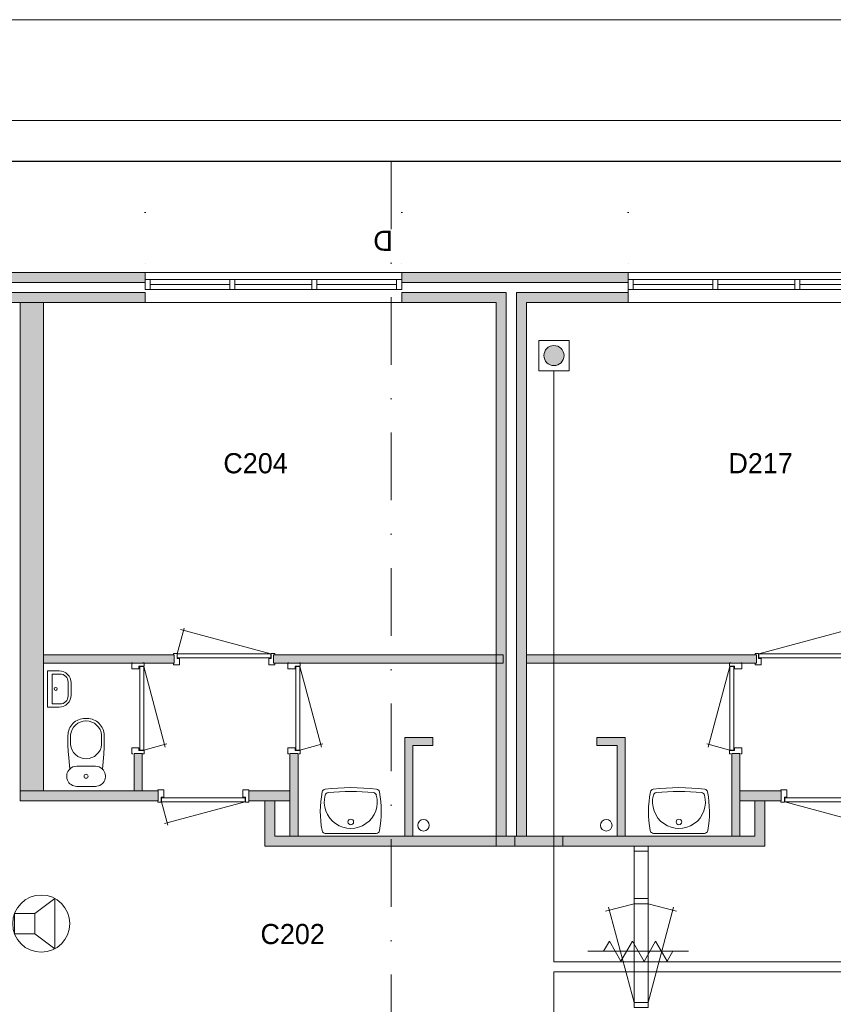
# Model space of a CAD drawing. Header units: millimetres. Extents: x 0 to 84100, y 0 to 59400.
# Tile 27 of 39: x 10179 to 18264, y 49621 to 59400. Entities that reach past the tile are written whole.
import ezdxf
from ezdxf.enums import TextEntityAlignment as Align
from ezdxf.xclip import XClip

# ---------------------------------------------------------------- set-up
doc = ezdxf.new("R2010")
doc.units = ezdxf.units.MM
doc.header["$PDMODE"] = 3
doc.header["$PDSIZE"] = 1
doc.linetypes.add('DGN1', pattern=[504.6, 0, -504.6])
doc.linetypes.add('DGN4', pattern=[1345.6, 672.8, -336.4, 0, -336.4])
for name, color, linetype in [('12', 7, 'Continuous'), ('16', 7, 'Continuous'), ('17', 7, 'Continuous'), ('25', 7, 'Continuous'), ('29', 7, 'Continuous'), ('30', 7, 'Continuous'), ('31', 7, 'Continuous'), ('32', 7, 'Continuous'), ('33', 7, 'Continuous'), ('40', 7, 'Continuous'), ('48', 7, 'Continuous'), ('56', 7, 'Continuous'), ('58', 7, 'Continuous'), ('62', 7, 'Continuous'), ('KADER', 7, 'Continuous')]:
    doc.layers.add(name, color=color, linetype=linetype)
doc.styles.add('dgn003', font='dgn003.shx')
doc.styles.get("Standard").update_dxf_attribs({"font": 'arial.ttf'})
doc.dimstyles.get("Standard").update_dxf_attribs({"dimtxt": 0.18, "dimasz": 0.18, "dimexe": 0.18, "dimexo": 0.0625, "dimgap": 0.09, "dimtad": 0, "dimtih": 1, "dimtoh": 1, "dimdec": 4, "dimzin": 0, "dimdsep": 46, "dimtxsty": 'Standard', "dimcen": 0.09, "dimadec": 0, "dimazin": 0, "dimtfac": 1, "dimtdec": 4, "dimtofl": 0, "dimtmove": 0, "dimatfit": 3, "dimfxl": 1, "dimtolj": 1, "dimtzin": 0, "dimarcsym": 0})

# ---------------------------------------------------------------- blocks, each defined once
blk = doc.blocks.new('EAD023')
at = {"layer": '29'}
h = blk.add_hatch(color=3, dxfattribs=at)
edge = h.paths.add_edge_path()
edge.add_arc((0, 0), 100, 0, 360)
at = {"layer": '29', "color": 3, "linetype": 'Continuous', "lineweight": 0}
blk.add_circle((0, 0), 100, dxfattribs=at)
blk = doc.blocks.new('AnonymousCell46')
at = {"layer": '29', "color": 1, "linetype": 'Continuous', "lineweight": 0, "flags": 128}
blk.add_lwpolyline([(-184, 240), (116, 240), (116, -60), (-184, -60), (-184, 240)], dxfattribs=at)
at = {"color": 1, "linetype": 'Continuous', "lineweight": 0}
blk.add_blockref('EAD023', (-34, 90), dxfattribs=at)
blk = doc.blocks.new('830R10115')
at = {"layer": '33', "color": 1, "linetype": 'Continuous', "lineweight": 0}
for p, q in [((-108, 868), (-322.82, 66.28)), ((-108, 38), (-336.87, 99.32))]:
    blk.add_line(p, q, dxfattribs=at)
at = {"layer": '33', "color": 92, "linetype": 'Continuous', "lineweight": 13, "true_color": 0x00e100, "flags": 128}
for points in [[(-100, 906), (-111, 906), (-111, 871), (-61, 871), (-61, 846), (11, 846), (11, 906), (0, 906)], [(-100, 0), (-111, 0), (-111, 35), (-61, 35), (-61, 60), (11, 60), (11, 0), (0, 0)]]:
    blk.add_lwpolyline(points, dxfattribs=at)
at = {"layer": '33', "color": 2, "linetype": 'Continuous', "lineweight": 13, "true_color": 0xf0f000, "flags": 128}
blk.add_lwpolyline([(-108, 868), (-108, 38), (-68, 38), (-68, 868), (-108, 868)], dxfattribs=at)
blk = doc.blocks.new('930L0939')
at = {"layer": '33', "color": 1, "linetype": 'Continuous', "lineweight": 0}
for p, q in [((38, 98), (936.31, 338.7)), ((968, 98), (899.56, 353.44))]:
    blk.add_line(p, q, dxfattribs=at)
at = {"layer": '33', "color": 92, "linetype": 'Continuous', "lineweight": 13, "true_color": 0x00e100, "flags": 128}
for points in [[(0, 90), (0, 101), (35, 101), (35, 51), (60, 51), (60, -11), (0, -11), (0, 0)], [(1006, 90), (1006, 101), (971, 101), (971, 51), (946, 51), (946, -11), (1006, -11), (1006, 0)]]:
    blk.add_lwpolyline(points, dxfattribs=at)
at = {"layer": '33', "color": 2, "linetype": 'Continuous', "lineweight": 13, "true_color": 0xf0f000, "flags": 128}
blk.add_lwpolyline([(968, 98), (38, 98), (38, 58), (968, 58), (968, 98)], dxfattribs=at)
blk = doc.blocks.new('WT0138')
at = {"layer": '40', "color": 7, "linetype": 'Continuous', "lineweight": 0}
blk.add_line((-253.2, 20), (253.2, 20), dxfattribs=at)
at = {"layer": '40', "color": 7, "linetype": 'Continuous', "lineweight": 0, "flags": 128}
for points in [[(-285.7, 47.3, -0.090801), (-284.5, 432.1)], [(-284.5, 432.1, -0.328769), (-256, 459)], [(254, 400.8, -1.30637), (-254, 400.8)], [(-256, 459, -0.059915), (256, 459)], [(-254, 400.8, -0.309671), (-225.6, 425)], [(-225.6, 425, -0.052773), (225.6, 425)], [(225.6, 425, -0.309671), (254, 400.8)], [(256, 459, -0.328769), (284.5, 432.1)], [(284.5, 432.1, -0.090801), (285.7, 47.3)], [(-253.2, 20, -0.363957), (-285.7, 47.3)], [(285.7, 47.3, -0.363957), (253.2, 20)]]:
    blk.add_lwpolyline(points, format="xyb", dxfattribs=at)
at = {"layer": '40', "color": 7, "linetype": 'Continuous', "lineweight": 0}
blk.add_circle((0, 133.3), 28.1, dxfattribs=at)
blk = doc.blocks.new('830R10119')
at = {"layer": '33', "color": 1, "linetype": 'Continuous', "lineweight": 0}
for p, q in [((-868, -108), (-66.28, -322.82)), ((-38, -108), (-99.32, -336.87))]:
    blk.add_line(p, q, dxfattribs=at)
at = {"layer": '33', "color": 92, "linetype": 'Continuous', "lineweight": 13, "true_color": 0x00e100, "flags": 128}
for points in [[(-906, -100), (-906, -111), (-871, -111), (-871, -61), (-846, -61), (-846, 11), (-906, 11), (-906, 0)], [(0, -100), (0, -111), (-35, -111), (-35, -61), (-60, -61), (-60, 11), (0, 11), (0, 0)]]:
    blk.add_lwpolyline(points, dxfattribs=at)
at = {"layer": '33', "color": 2, "linetype": 'Continuous', "lineweight": 13, "true_color": 0xf0f000, "flags": 128}
blk.add_lwpolyline([(-868, -108), (-38, -108), (-38, -68), (-868, -68), (-868, -108)], dxfattribs=at)
blk = doc.blocks.new('_DotSmall')
at = {"color": 0, "linetype": 'ByBlock', "const_width": 0.5}
blk.add_lwpolyline([(-0.0625, 0, 1), (0.0625, 0, 1)], format="xyb", close=True, dxfattribs=at)
blk = doc.blocks.new('*D19310')
at = {"layer": '58', "color": 3, "linetype": 'Continuous', "lineweight": 0, "transparency": 16777216}
blk.add_line((13954.8, 50907.8), (11404.8, 50907.8), dxfattribs=at)
at = {"layer": 'Defpoints', "color": 0, "linetype": 'Continuous', "transparency": 16777216}
for p in [(11404.8, 50907.8), (11404.8, 48907.8), (13954.8, 48907.8)]:
    blk.add_point(p, dxfattribs=at)
at = {"layer": '58', "color": 3, "linetype": 'Continuous', "lineweight": 0, "transparency": 16777216, "xscale": 1080, "yscale": 1080, "zscale": 1080, "rotation": 180}
blk.add_blockref('_DotSmall', (11404.8, 50907.8), dxfattribs=at)
at = {"layer": '58', "color": 3, "linetype": 'Continuous', "lineweight": 0, "transparency": 16777216, "xscale": 1080, "yscale": 1080, "zscale": 1080}
blk.add_blockref('_DotSmall', (13954.8, 50907.8), dxfattribs=at)
at = {"layer": '58', "color": 3, "linetype": 'Continuous', "lineweight": 0, "transparency": 16777216, "insert": (12679.8, 51109.9), "char_height": 200, "attachment_point": 5, "style": 'dgn003'}
blk.add_mtext('\\A1;2550', dxfattribs=at)
blk = doc.blocks.new('79B1031')
at = {"layer": '12', "color": 92, "linetype": 'Continuous', "lineweight": 0, "true_color": 0x00e100}
for p, q in [((-343.72, 0), (-285.98, 100.02)), ((-285.98, 100.02), (-171.88, -97.62)), ((-171.88, -97.62), (-57.68, 100.18)), ((-57.68, 100.18), (58, -100.18)), ((58, -100.18), (173.68, 100.18)), ((173.68, 100.18), (287.88, -97.62)), ((287.88, -97.62), (344.24, 0))]:
    blk.add_line(p, q, dxfattribs=at)
at = {"layer": '12', "color": 7, "linetype": 'Continuous', "lineweight": 0}
blk.add_line((500.48, 0), (-500.5, 0), dxfattribs=at)
blk = doc.blocks.new('930L0965')
at = {"layer": '33', "color": 1, "linetype": 'Continuous', "lineweight": 0}
for p, q in [((-968, 98), (-899.56, 353.44)), ((-38, 98), (-936.31, 338.7))]:
    blk.add_line(p, q, dxfattribs=at)
at = {"layer": '33', "color": 92, "linetype": 'Continuous', "lineweight": 13, "true_color": 0x00e100, "flags": 128}
for points in [[(-1006, 90), (-1006, 101), (-971, 101), (-971, 51), (-946, 51), (-946, -11), (-1006, -11), (-1006, 0)], [(0, 90), (0, 101), (-35, 101), (-35, 51), (-60, 51), (-60, -11), (0, -11), (0, 0)]]:
    blk.add_lwpolyline(points, dxfattribs=at)
at = {"layer": '33', "color": 2, "linetype": 'Continuous', "lineweight": 13, "true_color": 0xf0f000, "flags": 128}
blk.add_lwpolyline([(-968, 98), (-38, 98), (-38, 58), (-968, 58), (-968, 98)], dxfattribs=at)
blk = doc.blocks.new('830R10190')
at = {"layer": '33', "color": 1, "linetype": 'Continuous', "lineweight": 0}
for p, q in [((108, 868), (322.82, 66.28)), ((108, 38), (336.87, 99.32))]:
    blk.add_line(p, q, dxfattribs=at)
at = {"layer": '33', "color": 92, "linetype": 'Continuous', "lineweight": 13, "true_color": 0x00e100, "flags": 128}
for points in [[(100, 906), (111, 906), (111, 871), (61, 871), (61, 846), (-11, 846), (-11, 906), (0, 906)], [(100, 0), (111, 0), (111, 35), (61, 35), (61, 60), (-11, 60), (-11, 0), (0, 0)]]:
    blk.add_lwpolyline(points, dxfattribs=at)
at = {"layer": '33', "color": 2, "linetype": 'Continuous', "lineweight": 13, "true_color": 0xf0f000, "flags": 128}
blk.add_lwpolyline([(108, 868), (108, 38), (68, 38), (68, 868), (108, 868)], dxfattribs=at)
blk = doc.blocks.new('CLOS0263')
at = {"layer": '40', "color": 7, "linetype": 'Continuous', "lineweight": 0}
for p, q in [((1.1, 670), (-0.8, 670)), ((-155, 527.8), (-155, 435.8)), ((155, 527.8), (155, 435.5)), ((92.5, 220), (-92.5, 220))]:
    blk.add_line(p, q, dxfattribs=at)
at = {"layer": '40', "color": 7, "linetype": 'Continuous', "lineweight": 0, "flags": 128}
for points in [[(175.7, 338.3), (162, 191.9), (162, 191.9, -0.674333), (92.5, 20), (92.5, 20), (-92.5, 20), (-92.5, 20, -0.674333), (-162, 191.9), (-162, 191.9), (-175.7, 338.3), (-175.7, 338.3, -0.023285), (-180, 431.3), (-180, 431.3), (-180, 525), (-180, 525, -0.414214), (-10, 695), (-10, 695), (10, 695), (10, 695, -0.414214), (180, 525), (180, 525), (180, 431.3), (180, 431.3, -0.023285), (175.7, 338.3)], [(-155, 527.8, -0.917521), (155, 527.8)], [(155, 436.6, -0.917514), (-155, 436.6)]]:
    blk.add_lwpolyline(points, format="xyb", dxfattribs=at)
at = {"layer": '40', "color": 7, "linetype": 'Continuous', "lineweight": 0}
blk.add_circle((0, 120), 20, dxfattribs=at)
for centre, start, end in [((-92.5, 120), 90, 134.02728), ((92.5, 120), 45.97272, 90)]:
    blk.add_arc(centre, 100, start, end, dxfattribs=at)
blk = doc.blocks.new('FT0163')
at = {"layer": '40', "color": 7, "linetype": 'Continuous', "lineweight": 0}
for p, q in [((20, -180), (20, 180)), ((64.6, -148.9), (64.6, 148.9)), ((64.6, 148.9), (144, 148.9)), ((135.1, -180), (20, -180))]:
    blk.add_line(p, q, dxfattribs=at)
at = {"layer": '40', "color": 7, "linetype": 'Continuous', "lineweight": 0, "flags": 128}
for points in [[(20, 180), (135.1, 180)], [(224, 68.9), (224, -68.9)], [(255.1, 60), (255.1, -60)], [(144, -148.9), (64.6, -148.9)]]:
    blk.add_lwpolyline(points, dxfattribs=at)
for points in [[(255.1, -60, -0.414214), (135.1, -180)], [(224, -68.9, -0.414214), (144, -148.9)]]:
    blk.add_lwpolyline(points, format="xyb", dxfattribs=at)
at = {"layer": '40', "color": 7, "linetype": 'Continuous', "lineweight": 0}
blk.add_circle((101.1, 0.9), 15.1, dxfattribs=at)
for centre, radius in [((135.1, 60), 120), ((144, 68.9), 80)]:
    blk.add_arc(centre, radius, 0, 90, dxfattribs=at)
blk = doc.blocks.new('830R10191')
at = {"layer": '33', "color": 1, "linetype": 'Continuous', "lineweight": 0}
for p, q in [((38, -108), (99.32, -336.87)), ((868, -108), (66.28, -322.82))]:
    blk.add_line(p, q, dxfattribs=at)
at = {"layer": '33', "color": 92, "linetype": 'Continuous', "lineweight": 13, "true_color": 0x00e100, "flags": 128}
for points in [[(0, -100), (0, -111), (35, -111), (35, -61), (60, -61), (60, 11), (0, 11), (0, 0)], [(906, -100), (906, -111), (871, -111), (871, -61), (846, -61), (846, 11), (906, 11), (906, 0)]]:
    blk.add_lwpolyline(points, dxfattribs=at)
at = {"layer": '33', "color": 2, "linetype": 'Continuous', "lineweight": 13, "true_color": 0xf0f000, "flags": 128}
blk.add_lwpolyline([(868, -108), (38, -108), (38, -68), (868, -68), (868, -108)], dxfattribs=at)
blk = doc.blocks.new('830R10192')
at = {"layer": '33', "color": 1, "linetype": 'Continuous', "lineweight": 0}
for p, q in [((108, 868), (322.82, 66.28)), ((108, 38), (336.87, 99.32))]:
    blk.add_line(p, q, dxfattribs=at)
at = {"layer": '33', "color": 92, "linetype": 'Continuous', "lineweight": 13, "true_color": 0x00e100, "flags": 128}
for points in [[(100, 906), (111, 906), (111, 871), (61, 871), (61, 846), (-11, 846), (-11, 906), (0, 906)], [(100, 0), (111, 0), (111, 35), (61, 35), (61, 60), (-11, 60), (-11, 0), (0, 0)]]:
    blk.add_lwpolyline(points, dxfattribs=at)
at = {"layer": '33', "color": 2, "linetype": 'Continuous', "lineweight": 13, "true_color": 0xf0f000, "flags": 128}
blk.add_lwpolyline([(108, 868), (108, 38), (68, 38), (68, 868), (108, 868)], dxfattribs=at)
blk = doc.blocks.new('WT0163')
at = {"layer": '40', "color": 7, "linetype": 'Continuous', "lineweight": 0}
blk.add_line((253.2, 20), (-253.2, 20), dxfattribs=at)
blk.add_circle((0, 133.3), 28.1, dxfattribs=at)
for centre, radius, start, end in [((765.8, 236.5), 1068.4, 169.44861, 190.20169), ((-252, 426.2), 33, 96.85751, 169.65449), ((0, 332.1), 263.1, 164.86666, 15.13334), ((0, -1669.4), 2143.7, 83.14249, 96.85751), ((-222.2, 392.2), 33, 96.04176, 164.86666), ((0, -1706.8), 2143.7, 83.95824, 96.04176), ((222.2, 392.2), 33, 15.13334, 83.95824), ((252, 426.2), 33, 10.34551, 83.14249), ((-765.8, 236.5), 1068.4, 349.79831, 10.55139), ((-253.2, 53), 33, 190.00267, 270), ((253.2, 53), 33, 270, 349.99733)]:
    blk.add_arc(centre, radius, start, end, dxfattribs=at)
blk = doc.blocks.new('*D19451')
at = {"layer": '58', "color": 3, "linetype": 'Continuous', "lineweight": 0, "transparency": 16777216}
blk.add_line((6604.8, 50907.8), (5014.8, 50907.8), dxfattribs=at)
at = {"layer": 'Defpoints', "color": 0, "linetype": 'Continuous', "transparency": 16777216}
for p in [(5014.8, 50907.8), (5014.8, 48907.8), (6604.8, 48907.8)]:
    blk.add_point(p, dxfattribs=at)
at = {"layer": '58', "color": 3, "linetype": 'Continuous', "lineweight": 0, "transparency": 16777216, "xscale": 1080, "yscale": 1080, "zscale": 1080, "rotation": 180}
blk.add_blockref('_DotSmall', (5014.8, 50907.8), dxfattribs=at)
at = {"layer": '58', "color": 3, "linetype": 'Continuous', "lineweight": 0, "transparency": 16777216, "xscale": 1080, "yscale": 1080, "zscale": 1080}
blk.add_blockref('_DotSmall', (6604.8, 50907.8), dxfattribs=at)
at = {"layer": '58', "color": 3, "linetype": 'Continuous', "lineweight": 0, "transparency": 16777216, "insert": (5809.8, 51109.9), "char_height": 200, "attachment_point": 5, "style": 'dgn003'}
blk.add_mtext('\\A1;1590', dxfattribs=at)
blk = doc.blocks.new('*D19452')
at = {"layer": '58', "color": 3, "linetype": 'Continuous', "lineweight": 0, "transparency": 16777216}
blk.add_line((9154.8, 50907.8), (6604.8, 50907.8), dxfattribs=at)
at = {"layer": 'Defpoints', "color": 0, "linetype": 'Continuous', "transparency": 16777216}
for p in [(6604.8, 50907.8), (6604.8, 48907.8), (9154.8, 48907.8)]:
    blk.add_point(p, dxfattribs=at)
at = {"layer": '58', "color": 3, "linetype": 'Continuous', "lineweight": 0, "transparency": 16777216, "xscale": 1080, "yscale": 1080, "zscale": 1080, "rotation": 180}
blk.add_blockref('_DotSmall', (6604.8, 50907.8), dxfattribs=at)
at = {"layer": '58', "color": 3, "linetype": 'Continuous', "lineweight": 0, "transparency": 16777216, "xscale": 1080, "yscale": 1080, "zscale": 1080}
blk.add_blockref('_DotSmall', (9154.8, 50907.8), dxfattribs=at)
at = {"layer": '58', "color": 3, "linetype": 'Continuous', "lineweight": 0, "transparency": 16777216, "insert": (7879.8, 51109.9), "char_height": 200, "attachment_point": 5, "style": 'dgn003'}
blk.add_mtext('\\A1;2550', dxfattribs=at)
blk = doc.blocks.new('EU58')
at = {"layer": '25', "color": 3, "linetype": 'Continuous', "lineweight": 0}
for p, q in [((200, 100), (400, 250)), ((400, 250), (400, -250)), ((200, -100), (400, -250))]:
    blk.add_line(p, q, dxfattribs=at)
at = {"layer": '25', "color": 3, "linetype": 'Continuous', "lineweight": 0, "flags": 128}
blk.add_lwpolyline([(0, -100), (200, -100), (200, 100), (0, 100), (0, -100)], dxfattribs=at)
at = {"layer": '25', "color": 3, "linetype": 'Continuous', "lineweight": 0}
blk.add_circle((265.5, -0.2), 283.8, dxfattribs=at)
blk = doc.blocks.new('A1')
at = {"layer": 'KADER', "color": 1, "linetype": 'Continuous', "lineweight": 0}
blk.add_line((84100, 59400), (0, 59400), dxfattribs=at)
at = {"layer": 'KADER', "color": 5, "linetype": 'Continuous', "lineweight": 0, "flags": 128}
blk.add_lwpolyline([(1000, 1000), (83100, 1000), (83100, 58400), (1000, 58400), (1000, 1000)], dxfattribs=at)
blk = doc.blocks.new('AnonymousCell107')
at = {"color": 1, "linetype": 'Continuous', "lineweight": 0}
blk.add_blockref('A1', (-42050, -29700), dxfattribs=at)
blk = doc.blocks.new('50E03_329_B02 - Default')
at = {"layer": '16'}
for points in [[(6604.76, 48807.77), (5014.76, 48807.77), (5014.76, 48907.77), (6604.76, 48907.77)], [(11404.76, 48807.77), (9154.76, 48807.77), (9154.76, 48907.77), (11404.76, 48907.77)]]:
    blk.add_hatch(color=7, dxfattribs=at).paths.add_polyline_path(points)
at = {"layer": '62'}
for color, points in [(9, [(6604.76, 48607.77), (5014.76, 48607.77), (5014.76, 48707.77), (6604.76, 48707.77)]), (9, [(9154.76, 48607.77), (9154.76, 48707.77), (10194.76, 48707.77), (10194.76, 43307.77), (10094.76, 43307.77), (10094.76, 48607.77)]), (9, [(11404.76, 48607.77), (11404.76, 48707.77), (10294.76, 48707.77), (10294.76, 43307.77), (10394.76, 43307.77), (10394.76, 48607.77)]), (9, [(5364.76, 48607.77), (5594.76, 48607.77), (5594.76, 43757.77), (5364.76, 43757.77)]), (9, [(6894.76, 45027.77), (5594.76, 45027.77), (5594.76, 45107.77), (6894.76, 45107.77)]), (9, [(10164.76, 45027.77), (7879.76, 45027.77), (7879.76, 45107.77), (10164.76, 45107.77)]), (9, [(10394.76, 45027.77), (12679.76, 45027.77), (12679.76, 45107.77), (10394.76, 45107.77)]), (9, [(9464.76, 44207.77), (9464.76, 44287.77), (9184.76, 44287.77), (9184.76, 43307.77), (9264.76, 43307.77), (9264.76, 44207.77)]), (9, [(11094.76, 44207.77), (11094.76, 44287.77), (11374.76, 44287.77), (11374.76, 43307.77), (11294.76, 43307.77), (11294.76, 44207.77)]), (9, [(6574.76, 44127.77), (6494.76, 44127.77), (6494.76, 43757.77), (6574.76, 43757.77)]), (9, [(8124.76, 44127.77), (8044.76, 44127.77), (8044.76, 43307.77), (8124.76, 43307.77)]), (9, [(12434.76, 44127.77), (12514.76, 44127.77), (12514.76, 43307.77), (12434.76, 43307.77)]), (7, [(6734.76, 43757.77), (5364.76, 43757.77), (5364.76, 43657.77), (6734.76, 43657.77)]), (7, [(8044.76, 43757.77), (7634.76, 43757.77), (7634.76, 43657.77), (8044.76, 43657.77)]), (7, [(12514.76, 43757.77), (12924.76, 43757.77), (12924.76, 43657.77), (12514.76, 43657.77)]), (7, [(10279.76, 43207.77), (10279.76, 43307.77), (7894.76, 43307.77), (7894.76, 43657.77), (7794.76, 43657.77), (7794.76, 43207.77)]), (7, [(10094.76, 43207.77), (10094.76, 43307.77), (12664.76, 43307.77), (12664.76, 43657.77), (12764.76, 43657.77), (12764.76, 43207.77)])]:
    blk.add_hatch(color=color, dxfattribs=at).paths.add_polyline_path(points)
at = {"layer": '16', "color": 92, "linetype": 'Continuous', "lineweight": 0, "true_color": 0x00e100}
for p, q in [((11404.76, 48907.77), (10094.76, 48907.77)), ((11404.76, 48907.77), (11404.76, 48607.77)), ((11404.76, 48807.77), (10384.76, 48807.77)), ((11404.76, 48607.77), (10394.76, 48607.77))]:
    blk.add_line(p, q, dxfattribs=at)
at = {"layer": '16', "color": 92, "linetype": 'Continuous', "lineweight": 0, "true_color": 0x00e100, "flags": 128}
for points in [[(6604.76, 48807.77), (5014.76, 48807.77), (5014.76, 48907.77), (6604.76, 48907.77), (6604.76, 48807.77)], [(11404.76, 48807.77), (9154.76, 48807.77), (9154.76, 48907.77), (11404.76, 48907.77), (11404.76, 48807.77)], [(6604.76, 48607.77), (5014.76, 48607.77), (5014.76, 48707.77), (6604.76, 48707.77), (6604.76, 48607.77)], [(5594.76, 45027.77), (6894.76, 45027.77), (6894.76, 45107.77), (5594.76, 45107.77), (5594.76, 45027.77)], [(7879.76, 45027.77), (10164.76, 45027.77), (10164.76, 45107.77), (7879.76, 45107.77), (7879.76, 45027.77)], [(12679.76, 45027.77), (10394.76, 45027.77), (10394.76, 45107.77), (12679.76, 45107.77), (12679.76, 45027.77)], [(9264.76, 43307.77), (9264.76, 44207.77), (9464.76, 44207.77), (9464.76, 44287.77), (9184.76, 44287.77), (9184.76, 43307.77), (9264.76, 43307.77)], [(11294.76, 43307.77), (11294.76, 44207.77), (11094.76, 44207.77), (11094.76, 44287.77), (11374.76, 44287.77), (11374.76, 43307.77), (11294.76, 43307.77)], [(6574.76, 43757.77), (6494.76, 43757.77), (6494.76, 44127.77), (6574.76, 44127.77), (6574.76, 43757.77)], [(8124.76, 43307.77), (8044.76, 43307.77), (8044.76, 44127.77), (8124.76, 44127.77), (8124.76, 43307.77)], [(12434.76, 43307.77), (12514.76, 43307.77), (12514.76, 44127.77), (12434.76, 44127.77), (12434.76, 43307.77)], [(6734.76, 43657.77), (5364.76, 43657.77), (5364.76, 43757.77), (6734.76, 43757.77), (6734.76, 43657.77)], [(8044.76, 43657.77), (7634.76, 43657.77), (7634.76, 43757.77), (8044.76, 43757.77), (8044.76, 43657.77)], [(12514.76, 43657.77), (12924.76, 43657.77), (12924.76, 43757.77), (12514.76, 43757.77), (12514.76, 43657.77)], [(10279.76, 43207.77), (7794.76, 43207.77), (7794.76, 43657.77), (7894.76, 43657.77), (7894.76, 43307.77), (10279.76, 43307.77), (10279.76, 43207.77)], [(10756.42, 43207.77), (12764.76, 43207.77), (12764.76, 43657.77), (12664.76, 43657.77), (12664.76, 43307.77), (10756.42, 43307.77), (10756.42, 43207.77)]]:
    blk.add_lwpolyline(points, dxfattribs=at)
at = {"layer": '16', "color": 7, "linetype": 'Continuous', "lineweight": 0, "flags": 128}
for points in [[(6604.76, 48807.77), (5014.76, 48807.77), (5014.76, 48907.77), (6604.76, 48907.77), (6604.76, 48807.77)], [(11404.76, 48807.77), (9154.76, 48807.77), (9154.76, 48907.77), (11404.76, 48907.77), (11404.76, 48807.77)]]:
    blk.add_lwpolyline(points, dxfattribs=at)
at = {"layer": '17', "color": 92, "linetype": 'Continuous', "lineweight": 0, "true_color": 0x00e100, "flags": 128}
for points in [[(9154.76, 48707.77), (9154.76, 48607.77), (10094.76, 48607.77), (10094.76, 43307.77), (10194.76, 43307.77), (10194.76, 48707.77), (9154.76, 48707.77)], [(11404.76, 48707.77), (10294.76, 48707.77), (10294.76, 43307.77), (10394.76, 43307.77), (10394.76, 48607.77), (11404.76, 48607.77), (11404.76, 48707.77)], [(5594.76, 43757.77), (5364.76, 43757.77), (5364.76, 48607.77), (5594.76, 48607.77), (5594.76, 43757.77)]]:
    blk.add_lwpolyline(points, dxfattribs=at)
at = {"layer": '30', "color": 3, "linetype": 'Continuous', "lineweight": 0}
for p, q in [((6604.76, 48907.77), (9154.76, 48907.77)), ((11404.76, 48907.77), (13954.76, 48907.77)), ((6604.76, 48607.77), (9154.76, 48607.77)), ((11404.76, 48607.77), (13954.76, 48607.77))]:
    blk.add_line(p, q, dxfattribs=at)
at = {"layer": '31', "color": 3, "linetype": 'Continuous', "lineweight": 0}
for p, q in [((11463.74, 43207.77), (11463.74, 41607.77)), ((11603.74, 43207.77), (11603.74, 41607.77))]:
    blk.add_line(p, q, dxfattribs=at)
at = {"layer": '32', "color": 3, "linetype": 'Continuous', "lineweight": 0}
for p, q in [((6654.76, 48837.77), (9154.76, 48837.77)), ((6654.76, 48737.77), (6654.76, 48837.77)), ((11454.76, 48837.77), (13954.76, 48837.77)), ((11454.76, 48737.77), (11454.76, 48837.77)), ((6654.76, 48787.77), (7446.43, 48787.77)), ((9104.76, 48737.77), (6654.76, 48737.77)), ((7496.43, 48787.77), (8263.1, 48787.77)), ((8313.1, 48787.77), (9104.76, 48787.77)), ((11454.76, 48787.77), (12246.43, 48787.77)), ((13904.76, 48737.77), (11454.76, 48737.77)), ((12296.43, 48787.77), (13063.1, 48787.77)), ((13113.1, 48787.77), (13904.76, 48787.77))]:
    blk.add_line(p, q, dxfattribs=at)
at = {"layer": '32', "color": 3, "linetype": 'Continuous', "lineweight": 0, "flags": 128}
for points in [[(6604.76, 48837.77), (6654.76, 48837.77), (6654.76, 48737.77), (6604.76, 48737.77), (6604.76, 48837.77)], [(7446.43, 48837.77), (7496.43, 48837.77), (7496.43, 48737.77), (7446.43, 48737.77), (7446.43, 48837.77)], [(8263.1, 48837.77), (8313.1, 48837.77), (8313.1, 48737.77), (8263.1, 48737.77), (8263.1, 48837.77)], [(9104.76, 48837.77), (9154.76, 48837.77), (9154.76, 48737.77), (9104.76, 48737.77), (9104.76, 48837.77)], [(11404.76, 48837.77), (11454.76, 48837.77), (11454.76, 48737.77), (11404.76, 48737.77), (11404.76, 48837.77)], [(12246.43, 48837.77), (12296.43, 48837.77), (12296.43, 48737.77), (12246.43, 48737.77), (12246.43, 48837.77)], [(13063.1, 48837.77), (13113.1, 48837.77), (13113.1, 48737.77), (13063.1, 48737.77), (13063.1, 48837.77)], [(11603.74, 43207.77), (11603.74, 43157.77), (11464.74, 43157.77), (11464.74, 43207.77), (11603.74, 43207.77)], [(11602.74, 42687.77), (11602.74, 42637.77), (11463.74, 42637.77), (11463.74, 42687.77), (11602.74, 42687.77)], [(11602.74, 41657.77), (11602.74, 41607.77), (11463.74, 41607.77), (11463.74, 41657.77), (11602.74, 41657.77)]]:
    blk.add_lwpolyline(points, dxfattribs=at)
at = {"layer": '33', "color": 1, "linetype": 'Continuous', "lineweight": 0}
for p, q in [((11463.74, 42637.77), (11180.41, 42561.85)), ((11602.74, 42637.77), (11886.07, 42561.85)), ((11463.74, 41657.77), (11210.81, 42601.71)), ((11602.74, 41657.77), (11855.67, 42601.71))]:
    blk.add_line(p, q, dxfattribs=at)
at = {"layer": '40', "color": 3, "linetype": 'Continuous', "lineweight": 0}
for centre in [(9371.52, 43416.37), (11188, 43416.37)]:
    blk.add_circle(centre, 57.46, dxfattribs=at)
at = {"layer": '56', "color": 3, "linetype": 'DGN4', "lineweight": 0}
blk.add_line((9049.76, 50407.77), (9049.76, 1494.98), dxfattribs=at)
at = {"layer": '58', "color": 3, "linetype": 'DGN1', "lineweight": 0}
for p, q in [((6604.76, 50907.77), (6604.76, 48907.77)), ((9154.76, 50907.77), (9154.76, 48907.77)), ((11404.76, 50907.77), (11404.76, 48907.77))]:
    blk.add_line(p, q, dxfattribs=at)
at = {"layer": '62', "color": 9, "linetype": 'Continuous', "lineweight": 0, "flags": 128}
for points in [[(6604.76, 48607.77), (5014.76, 48607.77), (5014.76, 48707.77), (6604.76, 48707.77), (6604.76, 48607.77)], [(9154.76, 48607.77), (9154.76, 48707.77), (10194.76, 48707.77), (10194.76, 43307.77), (10094.76, 43307.77), (10094.76, 48607.77), (9154.76, 48607.77)], [(11404.76, 48607.77), (11404.76, 48707.77), (10294.76, 48707.77), (10294.76, 43307.77), (10394.76, 43307.77), (10394.76, 48607.77), (11404.76, 48607.77)], [(5364.76, 48607.77), (5594.76, 48607.77), (5594.76, 43757.77), (5364.76, 43757.77), (5364.76, 48607.77)], [(6894.76, 45027.77), (5594.76, 45027.77), (5594.76, 45107.77), (6894.76, 45107.77), (6894.76, 45027.77)], [(10164.76, 45027.77), (7879.76, 45027.77), (7879.76, 45107.77), (10164.76, 45107.77), (10164.76, 45027.77)], [(10394.76, 45027.77), (12679.76, 45027.77), (12679.76, 45107.77), (10394.76, 45107.77), (10394.76, 45027.77)], [(9464.76, 44207.77), (9464.76, 44287.77), (9184.76, 44287.77), (9184.76, 43307.77), (9264.76, 43307.77), (9264.76, 44207.77), (9464.76, 44207.77)], [(11094.76, 44207.77), (11094.76, 44287.77), (11374.76, 44287.77), (11374.76, 43307.77), (11294.76, 43307.77), (11294.76, 44207.77), (11094.76, 44207.77)], [(6574.76, 44127.77), (6494.76, 44127.77), (6494.76, 43757.77), (6574.76, 43757.77), (6574.76, 44127.77)], [(8124.76, 44127.77), (8044.76, 44127.77), (8044.76, 43307.77), (8124.76, 43307.77), (8124.76, 44127.77)], [(12434.76, 44127.77), (12514.76, 44127.77), (12514.76, 43307.77), (12434.76, 43307.77), (12434.76, 44127.77)]]:
    blk.add_lwpolyline(points, dxfattribs=at)
at = {"layer": '62', "color": 7, "linetype": 'Continuous', "lineweight": 0, "flags": 128}
for points in [[(6734.76, 43757.77), (5364.76, 43757.77), (5364.76, 43657.77), (6734.76, 43657.77), (6734.76, 43757.77)], [(8044.76, 43757.77), (7634.76, 43757.77), (7634.76, 43657.77), (8044.76, 43657.77), (8044.76, 43757.77)], [(12514.76, 43757.77), (12924.76, 43757.77), (12924.76, 43657.77), (12514.76, 43657.77), (12514.76, 43757.77)], [(10279.76, 43207.77), (10279.76, 43307.77), (7894.76, 43307.77), (7894.76, 43657.77), (7794.76, 43657.77), (7794.76, 43207.77), (10279.76, 43207.77)], [(10094.76, 43207.77), (10094.76, 43307.77), (12664.76, 43307.77), (12664.76, 43657.77), (12764.76, 43657.77), (12764.76, 43207.77), (10094.76, 43207.77)]]:
    blk.add_lwpolyline(points, dxfattribs=at)
at = {"color": 7, "linetype": 'Continuous', "lineweight": 0}
for name, p in [('930L0965', (7892.99, 45021.8)), ('930L0939', (12666.53, 45021.8)), ('830R10190', (6483.16, 44124.68)), ('830R10192', (8034.58, 44124.69)), ('830R10115', (12524.94, 44124.69)), ('FT0163', (5615.19, 44769.81)), ('CLOS0263', (6018.27, 43782.67)), ('830R10191', (6730.05, 43755.87)), ('WT0163', (8648.9, 43315.63)), ('WT0138', (11910.62, 43315.63)), ('830R10119', (13829.47, 43755.87)), ('79B1031', (11505.05, 42164.48))]:
    blk.add_blockref(name, p, dxfattribs=at)
at = {"layer": '48', "color": 7, "linetype": 'Continuous', "lineweight": 0, "style": 'dgn003'}
blk.add_text('D', height=200, rotation=180, dxfattribs=at).set_placement((8969.75, 49221.07), align=Align.MIDDLE_CENTER)
for s, p in [('C204', (7702.35, 47011.98)), ('D217', (12721.74, 47011.98)), ('C202', (8071.2, 42336.27))]:
    blk.add_text(s, height=200, dxfattribs=at).set_placement(p, align=Align.MIDDLE_CENTER)
at = {"layer": '58', "color": 3, "linetype": 'Continuous', "lineweight": 0}
for base, p1, p2, picture, middle in [((5014.76, 50907.77), (6604.76, 48907.77), (5014.76, 48907.77), '*D19451', (5809.76, 51109.88)), ((6604.76, 50907.77), (9154.76, 48907.77), (6604.76, 48907.77), '*D19452', (7879.76, 51109.88)), ((11404.76, 50907.77), (13954.76, 48907.77), (11404.76, 48907.77), '*D19310', (12679.76, 51109.88))]:
    dim = blk.add_linear_dim(base=base, p1=p1, p2=p2, dimstyle='Standard', override={"dimscale": 1, "dimtxt": 200, "dimasz": 1080, "dimexe": 0, "dimexo": 0, "dimgap": 100, "dimtad": 1, "dimjust": 0, "dimtih": 0, "dimtoh": 0, "dimdec": 0, "dimlfac": 1, "dimzin": 11, "dimdsep": 46, "dimlunit": 2, "dimpost": '<>', "dimtxsty": 'dgn003', "dimblk1": 'DotSmall', "dimblk2": 'DotSmall', "dimsah": 1, "dimcen": 0, "dimse1": 1, "dimse2": 1, "dimclrd": 3, "dimclre": 3, "dimclrt": 3, "dimtol": 0, "dimtix": 1, "dimtofl": 1, "dimatfit": 3, "dimfrac": 1, "dimtolj": 1, "dimlwd": 0, "dimlwe": 0}, dxfattribs=at)
    dim.commit()
    dim.dimension.update_dxf_attribs({"geometry": picture, "text_midpoint": middle})

msp = doc.modelspace()

# ---------------------------------------------------------------- linework, layer by layer
at = {"layer": '29', "color": 1, "linetype": 'Continuous', "lineweight": 0, "flags": 128}
for points in [[(15488, 55914), (15488, 50042.33), (22364.79, 50042.33), (22364.79, 50830.56)], [(15488, 44840.8), (15488, 49942.33), (22464.79, 49942.33), (22464.79, 50830.56)]]:
    msp.add_lwpolyline(points, dxfattribs=at)

# ---------------------------------------------------------------- block references
at = {"color": 1, "linetype": 'Continuous', "lineweight": 0}
for name, p in [('AnonymousCell107', (42050, 29700)), ('AnonymousCell46', (15522, 55974)), ('EU58', (10127.65, 50422.59))]:
    msp.add_blockref(name, p, dxfattribs=at)
ref = msp.add_blockref('50E03_329_B02 - Default', (4820.03, 7983.03))
XClip(ref).set_block_clipping_path([(-3447.2, 1205.47), (51798.68, 50007.99)])

doc.saveas('drawing.dxf')
